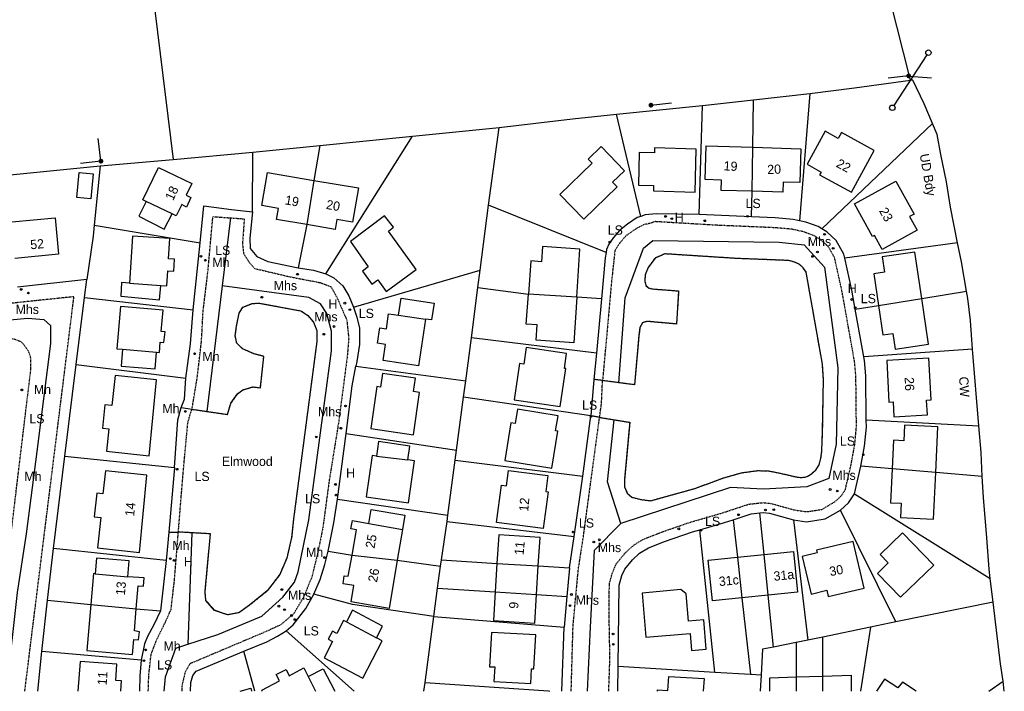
# Model space of a CAD drawing. Header units: metres. Extents: x 611948 to 1225781, y 656699 to 1316021.
# Tile 146 of 169: x 613967 to 614180, y 658843 to 658988. Entities that reach past the tile are written whole.
import ezdxf

# ---------------------------------------------------------------- set-up
doc = ezdxf.new("R2010")
doc.units = ezdxf.units.M
doc.linetypes.add('4696-08$0$PECK', pattern=[0.2, 0.1, -0.1])
for name, color, linetype in [('4696-08$0$BDY_SYM', 253, 'Continuous'), ('4696-08$0$BLD_INN_W', 253, 'Continuous'), ('4696-08$0$BLD_OTL_S', 253, 'Continuous'), ('4696-08$0$GEN_LIN_D', 253, 'Continuous'), ('4696-08$0$GEN_PCK_D', 253, '4696-08$0$PECK'), ('4696-08$0$MUNICIPAL', 253, 'Continuous'), ('4696-08$0$OTHER_SYM', 253, 'Continuous'), ('4696-08$0$PARISH', 253, 'Continuous'), ('4696-08$0$POLE_SYMB', 253, 'Continuous'), ('4696-08$0$ROADS', 253, 'Continuous'), ('4696-08$0$ROADS_CTR', 253, 'Continuous'), ('4696-08$0$ROADS_PCK', 253, '4696-08$0$PECK'), ('4696-08$0$TOWNLAND', 253, 'Continuous')]:
    doc.layers.add(name, color=color, linetype=linetype)
doc.styles.add('4696-08$0$STANDARD', font='txt')

# ---------------------------------------------------------------- blocks, each defined once
blk = doc.blocks.new('4696-08$0$13', base_point=(160450.170478, 242323.105036))
blk.add_circle((160450.170478, 242323.105036), 0.187958)
blk = doc.blocks.new('4696-08$0$30', base_point=(144.876269, 313.485642))
blk.add_line((144.905875, 313.497659), (149.765037, 313.497659))
blk = doc.blocks.new('4696-08$0$37', base_point=(145.909475, 308.83511))
blk.add_line((145.962562, 308.791096), (150.424369, 308.791096))
at = {"const_width": 0.51646}
blk.add_lwpolyline([(145.704332, 308.791096, 1), (146.220792, 308.791096, 1)], format="xyb", close=True, dxfattribs=at)
blk = doc.blocks.new('4696-08$0$43', base_point=(147.36021, 308.857352))
blk.add_line((153.849537, 308.848253), (140.769785, 308.848253))
for centre in [(140.180307, 308.837153), (154.439015, 308.859353)]:
    blk.add_circle(centre, 0.589583)
blk = doc.blocks.new('4696-08')
at = {"layer": '4696-08$0$BLD_INN_W', "flags": 128}
for points in [[(614125.627, 658951.288), (614125.789, 658960.831)], [(614030.849, 658953.658), (614029.298, 658944.081)], [(614000.154, 658946.42), (613994.574, 658949.104)], [(613990.934, 658931.392), (613997.748, 658930.938)], [(614087.705, 658928.366), (614077.267, 658929.02)], [(614152.953, 658926.582), (614162.363, 658928.098)], [(614049.175, 658924.492), (614054.981, 658923.663)], [(613989.455, 658917.133), (613996.794, 658916.492)], [(614044.367, 658893.992), (614051.13, 658893.21)], [(614165.36, 658890.445), (614155.911, 658891.233)], [(614042.74, 658879.422), (614049.982, 658878.121)], [(614039.117, 658872.562), (614048.827, 658871.489)], [(614122.45, 658872.108), (614123.44, 658863.337)], [(614129.114, 658863.926), (614128.24, 658872.709)], [(614070.446, 658870.801), (614079.378, 658870.243)], [(613983.559, 658868.551), (613990.588, 658867.912)], [(614070.059, 658864.618), (614078.991, 658864.059)], [(613982.595, 658861.916), (613992.389, 658860.993)], [(614037.895, 658858.114), (614044.389, 658854.711)], [(614029.625, 658846.303), (614031.214, 658843.115)], [(614135.172, 658846.256), (614135.181, 658843.115)], [(614140.964, 658843.115), (614140.958, 658846.409)]]:
    blk.add_lwpolyline(points, dxfattribs=at)
at = {"layer": '4696-08$0$BLD_OTL_S', "flags": 128}
for points in [[(614147.127, 658951.081), (614152.079, 658960.137), (614144.983, 658964.016), (614144.288, 658962.745), (614141.436, 658964.304), (614137.515, 658957.134), (614140.584, 658955.455), (614140.249, 658954.842), (614147.127, 658951.081)], [(614084.019, 658950.625), (614091.052, 658957.399), (614090.203, 658958.281), (614092.985, 658960.96), (614098.02, 658955.732), (614095.461, 658953.267), (614096.463, 658952.227), (614089.207, 658945.24), (614084.019, 658950.625)], [(614125.627, 658951.288), (614118.926, 658951.497), (614118.996, 658953.739), (614115.467, 658953.849), (614115.694, 658961.147), (614125.789, 658960.831)], [(614125.789, 658960.831), (614136.168, 658960.507), (614135.939, 658953.19), (614132.375, 658953.301), (614132.306, 658951.079), (614125.627, 658951.288)], [(614125.627, 658951.288), (614125.789, 658960.831)], [(614101.178, 658959.71), (614101.028, 658952.623), (614104.315, 658952.536), (614104.284, 658951.361), (614113.295, 658951.122), (614113.542, 658960.445), (614104.531, 658960.683), (614104.503, 658959.622), (614101.178, 658959.71)], [(613979.563, 658949.97), (613980.089, 658955.336), (613983.126, 658955.039), (613982.6, 658949.673), (613979.563, 658949.97)], [(613994.574, 658949.104), (613993.833, 658949.461), (613997.199, 658956.458), (614004.443, 658952.973), (614003.236, 658950.466), (614004.229, 658949.981), (614003.274, 658947.848), (614002.246, 658948.407), (614001.076, 658945.976), (614000.154, 658946.42)], [(614029.298, 658944.081), (614022.764, 658945.183), (614023.171, 658947.591), (614019.568, 658948.199), (614020.775, 658955.357), (614030.849, 658953.658)], [(614030.849, 658953.658), (614029.298, 658944.081)], [(614030.849, 658953.658), (614040.462, 658952.036), (614039.206, 658944.594), (614035.805, 658945.168), (614035.447, 658943.044), (614029.298, 658944.081)], [(614147.801, 658948.576), (614156.752, 658953.509), (614160.694, 658946.357), (614159.721, 658945.82), (614161.345, 658942.873), (614153.755, 658938.691), (614152.088, 658941.717), (614151.7, 658941.503), (614147.801, 658948.576)], [(613994.574, 658949.104), (613992.942, 658945.919), (613998.452, 658943.097), (614000.154, 658946.42)], [(614053.002, 658934.377), (614046.99, 658942.683), (614048.07, 658943.506), (614046.152, 658946.019), (614038.747, 658940.413), (614042.615, 658934.941), (614041.335, 658934.014), (614043.374, 658931.196), (614044.668, 658932.133), (614046.467, 658929.647), (614053.002, 658934.377)], [(613965.471, 658944.664), (613974.84, 658945.577), (613975.61, 658937.678), (613966.178, 658936.759)], [(613997.748, 658930.938), (613999.001, 658930.855), (613999.216, 658934.09), (614000.558, 658933.984), (614000.72, 658936.622), (613999.389, 658936.692), (613999.681, 658941.075), (613991.613, 658941.612), (613990.934, 658931.392)], [(614087.705, 658928.366), (614088.37, 658938.801), (614080.268, 658939.372), (614080.048, 658936.056), (614077.807, 658936.23), (614077.267, 658929.02)], [(614162.363, 658928.098), (614160.874, 658938.15), (614153.804, 658937.102), (614154.294, 658933.79), (614151.938, 658933.441), (614152.953, 658926.582)], [(613990.934, 658931.392), (613989.24, 658931.534), (613989.069, 658928.576), (613997.463, 658927.811), (613997.748, 658930.938)], [(614087.705, 658928.366), (614087.077, 658918.501), (614078.927, 658919.101), (614079.145, 658922.393), (614076.783, 658922.56), (614077.267, 658929.02)], [(614087.705, 658928.366), (614077.267, 658929.02)], [(614049.175, 658924.492), (614049.736, 658928.199), (614056.861, 658927.12), (614056.308, 658923.473), (614054.981, 658923.663)], [(614152.953, 658926.582), (614153.895, 658920.231), (614156.088, 658920.556), (614156.596, 658917.13), (614163.83, 658918.202), (614162.363, 658928.098)], [(614152.953, 658926.582), (614162.363, 658928.098)], [(613996.794, 658916.492), (613997.423, 658916.437), (613997.614, 658918.625), (613998.417, 658918.559), (613998.639, 658920.899), (613997.817, 658920.952), (613998.221, 658925.572), (613989.006, 658926.377), (613988.208, 658917.242), (613989.455, 658917.133)], [(614054.981, 658923.663), (614053.444, 658913.53), (614045.804, 658914.688), (614046.331, 658918.161), (614044.594, 658918.425), (614045.104, 658921.786), (614046.519, 658921.571), (614047.01, 658924.801), (614049.175, 658924.492)], [(613989.455, 658917.133), (613989.173, 658913.452), (613996.518, 658912.889), (613996.794, 658916.492)], [(614074.162, 658906.201), (614084.133, 658904.752), (614085.322, 658912.934), (614085.04, 658912.975), (614085.514, 658916.233), (614076.799, 658917.499), (614076.278, 658913.916), (614075.304, 658914.058), (614074.162, 658906.201)], [(614163.393, 658906.093), (614164.354, 658906.143), (614163.882, 658915.158), (614154.765, 658914.681), (614155.237, 658905.666), (614156.14, 658905.713), (614156.307, 658902.531), (614163.56, 658902.91), (614163.393, 658906.093)], [(614052.384, 658898.641), (614053.716, 658907.764), (614052.406, 658907.956), (614052.826, 658910.831), (614045.685, 658911.874), (614045.258, 658908.945), (614044.477, 658909.059), (614043.153, 658899.989), (614052.384, 658898.641)], [(613995.232, 658894.063), (613996.771, 658910.531), (613987.824, 658911.463), (613987.131, 658904.955), (613985.651, 658905.113), (613985.115, 658900.077), (613986.477, 658899.932), (613985.957, 658895.05), (613995.232, 658894.063)], [(614072.115, 658893.067), (614082.333, 658891.401), (614083.635, 658899.39), (614083.129, 658899.473), (614083.66, 658902.728), (614074.873, 658904.161), (614074.363, 658901.032), (614073.438, 658901.183), (614072.115, 658893.067)], [(614165.36, 658890.445), (614165.85, 658900.303), (614158.594, 658900.664), (614158.428, 658897.315), (614156.219, 658897.425), (614155.911, 658891.233)], [(614051.13, 658893.21), (614051.563, 658896.176), (614044.829, 658897.16), (614044.367, 658893.992)], [(614044.367, 658893.992), (614043.444, 658894.127), (614042.14, 658885.199), (614051.307, 658883.86), (614052.64, 658892.989), (614051.13, 658893.21)], [(613993.145, 658873.179), (613994.718, 658889.888), (613985.73, 658890.784), (613985.197, 658885.83), (613983.884, 658885.971), (613983.332, 658880.841), (613984.754, 658880.688), (613984.054, 658874.179), (613993.145, 658873.179)], [(614080.477, 658878.351), (614070.347, 658879.672), (614071.399, 658887.742), (614072.541, 658887.593), (614072.973, 658890.9), (614081.451, 658889.795), (614081.002, 658886.355), (614081.512, 658886.288), (614080.477, 658878.351)], [(614155.911, 658891.233), (614155.547, 658883.923), (614157.893, 658883.806), (614157.74, 658880.737), (614164.859, 658880.383), (614165.36, 658890.445)], [(614165.36, 658890.445), (614155.911, 658891.233)], [(614042.74, 658879.422), (614043.267, 658882.45), (614050.516, 658881.189), (614049.982, 658878.121)], [(614039.117, 658872.562), (614040.073, 658878.062), (614038.834, 658878.279), (614039.161, 658880.044), (614042.74, 658879.422)], [(614049.982, 658878.121), (614048.827, 658871.489)], [(614079.378, 658870.243), (614079.765, 658876.427), (614070.833, 658876.985), (614070.446, 658870.801)], [(614155.107, 658870.886), (614152.78, 658868.637), (614157.763, 658863.478), (614164.93, 658870.402), (614158.171, 658877.397), (614153.332, 658872.722), (614155.107, 658870.886)], [(614136.459, 658872.277), (614138.383, 658864.159), (614141.779, 658864.963), (614142.1, 658863.608), (614149.871, 658865.451), (614147.484, 658875.518), (614139.605, 658873.65), (614139.746, 658873.057), (614136.459, 658872.277)], [(613990.588, 658867.912), (613990.88, 658871.331), (613983.848, 658871.931), (613983.559, 658868.551)], [(614048.827, 658871.489), (614047.162, 658861.01), (614038.895, 658862.45), (614039.51, 658865.982), (614037.173, 658866.346), (614037.396, 658868.119), (614038.277, 658868), (614039.117, 658872.562)], [(614039.117, 658872.562), (614048.827, 658871.489)], [(614123.44, 658863.337), (614117.08, 658862.676), (614116.168, 658871.457), (614122.45, 658872.108)], [(614122.45, 658872.108), (614128.24, 658872.709)], [(614122.45, 658872.108), (614123.44, 658863.337)], [(614128.24, 658872.709), (614134.576, 658873.367), (614135.488, 658864.588), (614129.114, 658863.926)], [(614129.114, 658863.926), (614128.24, 658872.709)], [(614070.446, 658870.801), (614070.059, 658864.618)], [(614070.446, 658870.801), (614079.378, 658870.243)], [(614078.991, 658864.059), (614079.378, 658870.243)], [(613983.559, 658868.551), (613983.164, 658868.585), (613982.595, 658861.916)], [(613992.389, 658860.993), (613992.81, 658865.958), (613993.988, 658865.86), (613994.117, 658867.68), (613990.588, 658867.912)], [(614110.236, 658865.16), (614101.822, 658864.368), (614102.618, 658854.834), (614112.22, 658855.636), (614112.526, 658851.973), (614115.712, 658852.239), (614115.185, 658858.551), (614111.885, 658858.275), (614111.392, 658864.179), (614110.236, 658865.16)], [(614070.059, 658864.618), (614069.672, 658858.434), (614078.604, 658857.875), (614078.991, 658864.059)], [(614070.059, 658864.618), (614078.991, 658864.059)], [(614129.114, 658863.926), (614123.44, 658863.337)], [(613982.595, 658861.916), (613981.752, 658851.93), (613991.63, 658851.113), (613991.899, 658854.357), (613992.931, 658854.25), (613993.131, 658856.008), (613992.009, 658856.166), (613992.389, 658860.993)], [(613982.595, 658861.916), (613992.389, 658860.993)], [(614044.389, 658854.711), (614045.717, 658857.243), (614039.225, 658860.648), (614037.895, 658858.114)], [(614037.895, 658858.114), (614037.276, 658858.438), (614035.804, 658855.629), (614034.837, 658856.127), (614033.9, 658854.387), (614034.875, 658853.859), (614033.042, 658850.365), (614041.404, 658845.979), (614045.64, 658854.055), (614044.389, 658854.711)], [(614069.273, 658855.848), (614068.856, 658848.445), (614069.955, 658848.403), (614069.778, 658845.26), (614077.765, 658844.81), (614077.945, 658848.005), (614078.443, 658847.977), (614078.859, 658855.363), (614069.273, 658855.848)], [(613989.087, 658843.115), (613989.252, 658845.346), (613987.976, 658845.44), (613988.24, 658849.01), (613980.264, 658849.6), (613979.785, 658843.115)], [(614019.712, 658843.115), (614019.571, 658843.383), (614023.376, 658845.38), (614022.699, 658846.783), (614024.861, 658847.828), (614025.505, 658846.496), (614028.686, 658848.166), (614029.625, 658846.303)], [(614029.625, 658846.303), (614032.815, 658847.977), (614035.367, 658843.115)], [(614105.159, 658843.115), (614105.187, 658843.408), (614107.43, 658843.276), (614107.608, 658846.3), (614115.264, 658845.853), (614115.088, 658843.115)], [(614129.449, 658843.115), (614129.449, 658846.016), (614135.172, 658846.256)], [(614135.172, 658846.256), (614140.958, 658846.409)], [(614135.172, 658846.256), (614135.181, 658843.115)], [(614140.958, 658846.409), (614147.06, 658846.576), (614147.034, 658843.115)], [(614140.964, 658843.115), (614140.958, 658846.409)], [(614014.893, 658843.115), (614017.185, 658843.777), (614017.376, 658843.115)], [(614161.102, 658843.115), (614158.186, 658845.088), (614157.196, 658843.847), (614154.264, 658845.71), (614152.527, 658843.115)]]:
    blk.add_lwpolyline(points, dxfattribs=at)
at = {"layer": '4696-08$0$GEN_LIN_D', "flags": 128}
for points in [[(613989.089, 659050.234), (614000.416, 658958.187)], [(614159.894, 658975.37), (614155.459, 658993.112), (614150.564, 659014.373), (614148.646, 659022.935), (614146.229, 659034.895), (614144.131, 659043.916), (614143.193, 659048.416)], [(614138.126, 658972.445), (614147.774, 658973.673), (614159.894, 658975.37)], [(614164.68, 658965.928), (614162.852, 658970.229), (614160.374, 658975.35), (614159.894, 658975.37)], [(614125.963, 658971.07), (614138.126, 658972.445)], [(614138.126, 658972.445), (614135.897, 658944.916)], [(614096.326, 658968), (614114.905, 658969.89)], [(614114.198, 658946.31), (614114.905, 658969.89)], [(614114.905, 658969.89), (614125.963, 658971.07)], [(614125.789, 658960.831), (614125.963, 658971.07)], [(614070.919, 658965.114), (614086.79, 658966.97), (614096.326, 658968)], [(614101.563, 658945.853), (614096.326, 658968)], [(614052.195, 658963.197), (614070.919, 658965.114)], [(614068.64, 658948.293), (614070.919, 658965.114)], [(614140.695, 658943.186), (614164.68, 658965.928)], [(614170.047, 658940.173), (614168.587, 658947.888), (614167.708, 658953.348), (614166.449, 658959.248), (614165.691, 658963.548), (614164.68, 658965.928)], [(614032.105, 658961.183), (614052.195, 658963.197)], [(614033.431, 658933.411), (614052.195, 658963.197)], [(614017.671, 658959.727), (614032.105, 658961.183)], [(614032.105, 658961.183), (614030.849, 658953.658)], [(614000.416, 658958.187), (614017.671, 658959.727)], [(614017.542, 658946.835), (614017.671, 658959.727)], [(613964.444, 658954.762), (613984.606, 658956.776)], [(613984.606, 658956.776), (613983.31, 658943.977)], [(613984.606, 658956.776), (614000.416, 658958.187)], [(614125.533, 658945.762), (614125.627, 658951.288)], [(614006.225, 658940.178), (614007.004, 658948.12), (614013.027, 658947.385)], [(614066.785, 658934.203), (614068.64, 658948.293)], [(614094.052, 658938.077), (614068.64, 658948.293)], [(614013.027, 658947.385), (614017.542, 658946.835)], [(614017.542, 658946.835), (614016.988, 658941.133), (614017.063, 658938.912), (614018.479, 658937.188), (614020.896, 658936.102), (614027.474, 658934.766)], [(614114.198, 658946.31), (614104.9, 658946.406), (614102.505, 658946.169), (614101.563, 658945.853)], [(614125.533, 658945.762), (614114.198, 658946.31)], [(613983.31, 658943.977), (613983.061, 658941.577), (613981.719, 658932.217)], [(613983.31, 658943.977), (614006.225, 658940.178)], [(614029.298, 658944.081), (614027.474, 658934.766)], [(614101.563, 658945.853), (614100.796, 658945.595), (614098.66, 658944.202), (614096.929, 658942.802), (614095.69, 658941.311), (614094.662, 658939.892), (614094.169, 658938.696), (614094.052, 658938.077)], [(614135.897, 658944.916), (614134.518, 658945.215), (614130.662, 658945.545), (614125.533, 658945.762)], [(614140.695, 658943.186), (614139.899, 658943.672), (614137.234, 658944.626), (614135.897, 658944.916)], [(614145.699, 658936.803), (614145.498, 658937.713), (614143.831, 658940.665), (614141.771, 658942.528), (614140.695, 658943.186)], [(614004.73, 658925.674), (614006.225, 658940.178)], [(614170.047, 658940.173), (614145.699, 658936.803)], [(614172.028, 658929.655), (614170.903, 658936.046), (614170.047, 658940.173)], [(614094.052, 658938.077), (614093.825, 658936.881), (614093.033, 658928.033)], [(614095.805, 658901.869), (614099.164, 658901.321), (614098.003, 658888.793), (614098.067, 658887.326), (614098.638, 658885.965), (614099.611, 658885.102), (614101.626, 658884.611), (614103.68, 658884.346), (614113.238, 658886.991), (614119.508, 658889.301), (614123.353, 658890.4), (614126.869, 658890.873), (614129.286, 658890.782), (614131.704, 658890.312), (614135.212, 658889.483), (614136.109, 658889.383), (614137.011, 658889.437), (614137.834, 658889.71), (614138.593, 658890.214), (614139.522, 658891.089), (614140.142, 658892.144), (614140.536, 658893.586), (614140.71, 658895.05), (614140.891, 658899.384), (614141.077, 658910.55), (614140.842, 658913.922), (614137.326, 658933.823), (614136.714, 658934.74), (614135.812, 658935.524), (614134.911, 658935.935), (614133.606, 658936.315), (614122.175, 658936.766), (614106.761, 658937.752), (614104.642, 658936.849), (614103.151, 658934.793), (614102.503, 658933.253), (614102.414, 658931.861), (614102.672, 658930.923), (614103.26, 658930.375), (614104.115, 658930.169), (614109.748, 658929.74), (614109.276, 658922.584), (614103.681, 658923.087), (614102.821, 658923.106), (614101.912, 658922.845), (614101.388, 658921.836), (614101.168, 658920.172), (614100.209, 658909.432), (614096.789, 658909.884)], [(614147.959, 658925.779), (614147.231, 658929.87), (614145.699, 658936.803)], [(614027.474, 658934.766), (614030.753, 658934.238), (614033.431, 658933.411)], [(614033.431, 658933.411), (614035.189, 658932.555), (614037.085, 658930.842), (614038.38, 658928.677), (614039.394, 658926.254)], [(614039.394, 658926.254), (614066.785, 658934.203)], [(614066.34, 658930.488), (614066.785, 658934.203)], [(613981.719, 658932.217), (613966.738, 658930.561)], [(613981.226, 658928.295), (613981.719, 658932.217)], [(614064.945, 658919.626), (614066.34, 658930.488)], [(614066.34, 658930.488), (614077.267, 658929.02)], [(614162.363, 658928.098), (614172.028, 658929.655)], [(614173.351, 658917.129), (614172.86, 658923.366), (614172.301, 658928.106), (614172.028, 658929.655)], [(613979.404, 658913.786), (613981.226, 658928.295)], [(613981.226, 658928.295), (614004.73, 658925.674)], [(614007.714, 658903.672), (614012.155, 658903.025), (614012.901, 658905.445), (614014.346, 658907.482), (614015.508, 658908.34), (614017.65, 658908.976), (614019.269, 658908.792), (614020.026, 658915.573), (614017.848, 658916.139), (614015.41, 658917.245), (614014.153, 658918.409), (614013.837, 658920.03), (614014.122, 658922.13), (614014.668, 658924.91), (614015.452, 658926.209), (614017.514, 658927.025), (614018.975, 658927.102), (614028.051, 658925.42), (614029.549, 658924.415), (614030.785, 658922.952), (614031.481, 658921.15), (614031.475, 658918.809), (614026.441, 658880.401), (614026.032, 658876.4), (614024.96, 658871.9), (614023.451, 658868.402), (614020.743, 658864.826), (614016.935, 658861.754), (614014.571, 658860.118), (614012.19, 658859.643), (614009.371, 658860.63), (614007.477, 658862.796), (614007.301, 658864.657), (614008.472, 658877.181), (614004.47, 658877.406)], [(614093.033, 658928.033), (614087.705, 658928.366)], [(614093.033, 658928.033), (614091.963, 658916.278)], [(614003.174, 658910.83), (614004.152, 658918.312), (614004.73, 658925.674)], [(614039.394, 658926.254), (614040.16, 658924.083), (614040.703, 658921.689), (614040.695, 658918.127), (614040.162, 658914.47), (614039.943, 658913.467)], [(614147.959, 658925.779), (614152.953, 658926.582)], [(614149.789, 658915.51), (614147.959, 658925.779)], [(614063.688, 658910.265), (614064.945, 658919.626)], [(614091.963, 658916.278), (614064.945, 658919.626)], [(614091.963, 658916.278), (614091.427, 658910.591)], [(614173.351, 658917.129), (614149.789, 658915.51)], [(614174.707, 658900.577), (614173.351, 658917.129)], [(614150.334, 658901.825), (614150.234, 658911.347), (614149.936, 658914.682), (614149.789, 658915.51)], [(613976.937, 658893.98), (613979.404, 658913.786)], [(613979.404, 658913.786), (614003.174, 658910.83)], [(614037.818, 658898.925), (614039.15, 658909.225), (614039.943, 658913.467)], [(614039.943, 658913.467), (614063.688, 658910.265)], [(614002.164, 658904.523), (614002.843, 658906.348), (614003.174, 658910.83)], [(614063.219, 658906.77), (614063.688, 658910.265)], [(614091.427, 658910.591), (614090.765, 658902.719)], [(614091.427, 658910.591), (614090.765, 658902.719)], [(614093.286, 658910.348), (614091.427, 658910.591)], [(614096.789, 658909.884), (614093.286, 658910.348)], [(614061.714, 658895.316), (614063.219, 658906.77)], [(614090.765, 658902.719), (614063.219, 658906.77)], [(614000.724, 658891.521), (614001.431, 658901.829), (614002.164, 658904.523)], [(614000.724, 658891.521), (614001.431, 658901.829), (614002.164, 658904.523)], [(614002.164, 658904.523), (614004.478, 658904.144)], [(614002.164, 658904.523), (614004.478, 658904.144)], [(614004.478, 658904.144), (614007.714, 658903.672)], [(614088.987, 658889.663), (614090.765, 658902.719)], [(614092.641, 658902.386), (614090.765, 658902.719)], [(614092.641, 658902.386), (614095.805, 658901.869)], [(614149.168, 658891.795), (614149.965, 658896.119), (614150.351, 658900.241), (614150.334, 658901.825)], [(614150.334, 658901.825), (614174.707, 658900.577)], [(614175.437, 658889.604), (614175.172, 658894.764), (614174.707, 658900.577)], [(614035.939, 658884.706), (614037.818, 658898.925)], [(614037.818, 658898.925), (614061.714, 658895.316)], [(614061.428, 658893.135), (614061.714, 658895.316)], [(613974.494, 658873.989), (613976.937, 658893.98)], [(613976.937, 658893.98), (614000.724, 658891.521)], [(614059.852, 658881.221), (614061.428, 658893.135)], [(614061.428, 658893.135), (614088.987, 658889.663)], [(614000.724, 658891.521), (613999.433, 658877.56)], [(614000.724, 658891.521), (613999.433, 658877.56)], [(614147.784, 658885.823), (614149.168, 658891.795)], [(614155.911, 658891.233), (614149.168, 658891.795)], [(614087.127, 658876.582), (614088.987, 658889.663)], [(614175.437, 658889.604), (614165.36, 658890.445)], [(614177.149, 658867.53), (614176.906, 658869.564), (614176.428, 658876.344), (614175.67, 658885.064), (614175.437, 658889.604)], [(614033.94, 658873.449), (614035.127, 658879.586), (614035.939, 658884.706)], [(614035.939, 658884.706), (614059.852, 658881.221)], [(614144.725, 658882.34), (614146.478, 658883.875), (614147.784, 658885.823)], [(614147.784, 658885.823), (614177.149, 658867.53)], [(614134.615, 658880.22), (614137.395, 658879.81), (614141.456, 658880.403), (614144.725, 658882.34)], [(614156.724, 658858.176), (614144.725, 658882.34)], [(614059.652, 658879.835), (614059.852, 658881.221)], [(614114.356, 658878.078), (614119.643, 658879.612), (614121.533, 658880.234)], [(614121.533, 658880.234), (614125.421, 658881.512), (614127.343, 658881.709)], [(614121.533, 658880.234), (614122.45, 658872.108)], [(614127.343, 658881.709), (614128.062, 658881.783), (614129.4, 658881.631), (614134.615, 658880.22)], [(614128.24, 658872.709), (614127.343, 658881.709)], [(614134.615, 658880.22), (614137.67, 658854.176)], [(614058.455, 658871.551), (614059.652, 658879.835)], [(614059.652, 658879.835), (614087.127, 658876.582)], [(614096.673, 658848.565), (614096.906, 658866.085), (614097.48, 658868.136), (614098.097, 658869.558), (614099.738, 658871.553), (614101.313, 658873.024), (614103.244, 658874.189), (614106.653, 658875.505), (614112.729, 658877.606), (614114.356, 658878.078)], [(614117.563, 658847.282), (614114.356, 658878.078)], [(613999.433, 658877.56), (613998.863, 658871.395)], [(613999.433, 658877.56), (614001.525, 658877.572)], [(613999.433, 658877.56), (614001.525, 658877.572)], [(614004.47, 658877.406), (614001.525, 658877.572)], [(614086.165, 658869.819), (614087.127, 658876.582)], [(613973.199, 658862.801), (613974.494, 658873.989)], [(613998.863, 658871.395), (613974.494, 658873.989)], [(613998.863, 658871.395), (613997.632, 658860.499)], [(614030.862, 658864.11), (614032.217, 658867.28), (614033.246, 658870.543), (614033.94, 658873.449)], [(614033.94, 658873.449), (614039.117, 658872.562)], [(614048.827, 658871.489), (614058.253, 658870.155)], [(614058.253, 658870.155), (614058.455, 658871.551)], [(614058.455, 658871.551), (614070.446, 658870.801)], [(614057.597, 658865.397), (614058.253, 658870.155)], [(614079.378, 658870.243), (614086.165, 658869.819)], [(614086.165, 658869.819), (614085.583, 658863.647)], [(614177.761, 658862.41), (614177.149, 658867.53)], [(614056.775, 658859.304), (614057.597, 658865.397)], [(614057.597, 658865.397), (614070.059, 658864.618)], [(614024.875, 658856.202), (614026.361, 658857.492), (614029.117, 658861.03), (614030.862, 658864.11)], [(614056.775, 658859.304), (614039.203, 658861.925), (614030.862, 658864.11)], [(614078.991, 658864.059), (614085.583, 658863.647)], [(614085.583, 658863.647), (614084.959, 658857.022)], [(614123.44, 658863.337), (614125.304, 658846.806)], [(614130.235, 658852.684), (614129.114, 658863.926)], [(613971.984, 658851.749), (613973.199, 658862.801)], [(613973.199, 658862.801), (613982.595, 658861.916)], [(613992.389, 658860.993), (613997.632, 658860.499)], [(614177.761, 658862.41), (614156.724, 658858.176)], [(614179.98, 658845.31), (614179.408, 658849.062), (614177.761, 658862.41)], [(613997.632, 658860.499), (613996.184, 658857.483), (613994.819, 658854.942), (613994.179, 658853.4), (613993.47, 658849.887)], [(614054.895, 658845.025), (614056.775, 658859.304)], [(614056.775, 658859.304), (614084.959, 658857.022)], [(614084.49, 658843.115), (614084.959, 658857.022)], [(614151.261, 658857.019), (614140.944, 658854.833)], [(614151.261, 658857.019), (614149.052, 658843.115)], [(614156.724, 658858.176), (614151.261, 658857.019)], [(614015.681, 658851.812), (614020.638, 658853.812), (614022.984, 658855.071), (614024.875, 658856.202)], [(614024.875, 658856.202), (614039.553, 658843.115)], [(614140.944, 658854.833), (614137.67, 658854.176)], [(614140.958, 658846.409), (614140.944, 658854.833)], [(614130.235, 658852.684), (614127.862, 658852.207), (614127.571, 658846.667)], [(614135.151, 658853.67), (614130.235, 658852.684)], [(614137.67, 658854.176), (614135.151, 658853.67)], [(614135.151, 658853.67), (614135.172, 658846.256)], [(613971.147, 658843.115), (613971.984, 658851.749)], [(613993.47, 658849.887), (613971.984, 658851.749)], [(614004.124, 658843.115), (614004.224, 658844.997), (614004.648, 658846.502), (614005.374, 658847.504), (614015.681, 658851.812)], [(614018.046, 658843.115), (614015.681, 658851.812)], [(613993.47, 658849.887), (613993.176, 658846.489), (613993.089, 658843.115)], [(614096.568, 658843.115), (614096.673, 658848.565)], [(614096.673, 658848.565), (614117.563, 658847.282)], [(614117.563, 658847.282), (614125.304, 658846.806)], [(614125.304, 658846.806), (614127.571, 658846.667)], [(614127.571, 658846.667), (614127.385, 658843.115)], [(614054.654, 658843.115), (614054.895, 658845.025)], [(614054.895, 658845.025), (614081.607, 658843.189), (614081.901, 658843.115)], [(614176.862, 658843.115), (614179.98, 658845.31)], [(614180.196, 658843.115), (614179.98, 658845.31)]]:
    blk.add_lwpolyline(points, dxfattribs=at)
at = {"layer": '4696-08$0$GEN_PCK_D', "flags": 128}
for points in [[(614095.805, 658901.869), (614099.164, 658901.321), (614098.003, 658888.793), (614098.067, 658887.326), (614098.638, 658885.965), (614099.611, 658885.102), (614101.626, 658884.611), (614103.68, 658884.346), (614113.238, 658886.991), (614119.508, 658889.301), (614123.353, 658890.4), (614126.869, 658890.873), (614129.286, 658890.782), (614131.704, 658890.312), (614135.212, 658889.483), (614136.109, 658889.383), (614137.011, 658889.437), (614137.834, 658889.71), (614138.593, 658890.214), (614139.522, 658891.089), (614140.142, 658892.144), (614140.536, 658893.586), (614140.71, 658895.05), (614140.891, 658899.384), (614141.077, 658910.55), (614140.842, 658913.922), (614137.326, 658933.823), (614136.714, 658934.74), (614135.812, 658935.524), (614134.911, 658935.935), (614133.606, 658936.315), (614122.175, 658936.766), (614106.761, 658937.752), (614104.642, 658936.849), (614103.151, 658934.793), (614102.503, 658933.253), (614102.414, 658931.861), (614102.672, 658930.923), (614103.26, 658930.375), (614104.115, 658930.169), (614109.748, 658929.74), (614109.276, 658922.584), (614103.681, 658923.087), (614102.821, 658923.106), (614101.912, 658922.845), (614101.388, 658921.836), (614101.168, 658920.172), (614100.209, 658909.432), (614096.789, 658909.884)], [(614007.714, 658903.672), (614012.155, 658903.025), (614012.901, 658905.445), (614014.346, 658907.482), (614015.508, 658908.34), (614017.65, 658908.976), (614019.269, 658908.792), (614020.026, 658915.573), (614017.848, 658916.139), (614015.41, 658917.245), (614014.153, 658918.409), (614013.837, 658920.03), (614014.122, 658922.13), (614014.668, 658924.91), (614015.452, 658926.209), (614017.514, 658927.025), (614018.975, 658927.102), (614028.051, 658925.42), (614029.549, 658924.415), (614030.785, 658922.952), (614031.481, 658921.15), (614031.475, 658918.809), (614026.441, 658880.401), (614026.032, 658876.4), (614024.96, 658871.9), (614023.451, 658868.402), (614020.743, 658864.826), (614016.935, 658861.754), (614014.571, 658860.118), (614012.19, 658859.643), (614009.371, 658860.63), (614007.477, 658862.796), (614007.301, 658864.657), (614008.472, 658877.181), (614004.47, 658877.406)], [(614093.286, 658910.348), (614091.427, 658910.591)], [(614092.641, 658902.386), (614093.058, 658905.349), (614093.286, 658910.348)], [(614096.789, 658909.884), (614093.286, 658910.348)], [(614001.525, 658877.572), (614002.558, 658890.231), (614003.57, 658901.184), (614004.176, 658903.364), (614004.478, 658904.144)], [(614004.478, 658904.144), (614007.714, 658903.672)], [(614092.641, 658902.386), (614090.765, 658902.719)], [(614092.641, 658902.386), (614095.805, 658901.869)], [(614004.47, 658877.406), (614001.525, 658877.572)]]:
    blk.add_lwpolyline(points, dxfattribs=at)
at = {"layer": '4696-08$0$MUNICIPAL', "flags": 128}
for points in [[(614159.894, 658975.37), (614155.459, 658993.112), (614150.564, 659014.373), (614148.646, 659022.935), (614146.229, 659034.895), (614144.131, 659043.916), (614143.193, 659048.416)], [(614164.68, 658965.928), (614162.852, 658970.229), (614160.374, 658975.35), (614159.894, 658975.37)], [(614170.047, 658940.173), (614168.587, 658947.888), (614167.708, 658953.348), (614166.449, 658959.248), (614165.691, 658963.548), (614164.68, 658965.928)], [(614172.028, 658929.655), (614170.903, 658936.046), (614170.047, 658940.173)], [(614173.351, 658917.129), (614172.86, 658923.366), (614172.301, 658928.106), (614172.028, 658929.655)], [(614174.707, 658900.577), (614173.351, 658917.129)], [(614175.437, 658889.604), (614175.172, 658894.764), (614174.707, 658900.577)], [(614177.149, 658867.53), (614176.906, 658869.564), (614176.428, 658876.344), (614175.67, 658885.064), (614175.437, 658889.604)], [(614177.761, 658862.41), (614177.149, 658867.53)], [(614179.98, 658845.31), (614179.408, 658849.062), (614177.761, 658862.41)], [(614180.196, 658843.115), (614179.98, 658845.31)]]:
    blk.add_lwpolyline(points, dxfattribs=at)
at = {"layer": '4696-08$0$PARISH', "flags": 128}
for points in [[(614159.894, 658975.37), (614155.459, 658993.112), (614150.564, 659014.373), (614148.646, 659022.935), (614146.229, 659034.895), (614144.131, 659043.916), (614143.193, 659048.416)], [(614164.68, 658965.928), (614162.852, 658970.229), (614160.374, 658975.35), (614159.894, 658975.37)], [(614170.047, 658940.173), (614168.587, 658947.888), (614167.708, 658953.348), (614166.449, 658959.248), (614165.691, 658963.548), (614164.68, 658965.928)], [(614172.028, 658929.655), (614170.903, 658936.046), (614170.047, 658940.173)], [(614173.351, 658917.129), (614172.86, 658923.366), (614172.301, 658928.106), (614172.028, 658929.655)], [(614174.707, 658900.577), (614173.351, 658917.129)], [(614175.437, 658889.604), (614175.172, 658894.764), (614174.707, 658900.577)], [(614177.149, 658867.53), (614176.906, 658869.564), (614176.428, 658876.344), (614175.67, 658885.064), (614175.437, 658889.604)], [(614177.761, 658862.41), (614177.149, 658867.53)], [(614179.98, 658845.31), (614179.408, 658849.062), (614177.761, 658862.41)], [(614180.196, 658843.115), (614179.98, 658845.31)]]:
    blk.add_lwpolyline(points, dxfattribs=at)
at = {"layer": '4696-08$0$ROADS', "flags": 128}
for points in [[(614006.225, 658940.178), (614007.004, 658948.12), (614013.027, 658947.385)], [(614013.027, 658947.385), (614017.542, 658946.835)], [(614017.542, 658946.835), (614016.988, 658941.133), (614017.063, 658938.912), (614018.479, 658937.188), (614020.896, 658936.102), (614027.474, 658934.766)], [(614114.198, 658946.31), (614104.9, 658946.406), (614102.505, 658946.169), (614101.563, 658945.853)], [(614125.533, 658945.762), (614114.198, 658946.31)], [(614101.563, 658945.853), (614100.796, 658945.595), (614098.66, 658944.202), (614096.929, 658942.802), (614095.69, 658941.311), (614094.662, 658939.892), (614094.169, 658938.696), (614094.052, 658938.077)], [(614135.897, 658944.916), (614134.518, 658945.215), (614130.662, 658945.545), (614125.533, 658945.762)], [(614140.695, 658943.186), (614139.899, 658943.672), (614137.234, 658944.626), (614135.897, 658944.916)], [(614145.699, 658936.803), (614145.498, 658937.713), (614143.831, 658940.665), (614141.771, 658942.528), (614140.695, 658943.186)], [(614004.73, 658925.674), (614006.225, 658940.178)], [(614094.052, 658938.077), (614093.825, 658936.881), (614093.033, 658928.033)], [(614095.805, 658901.869), (614099.164, 658901.321), (614098.003, 658888.793), (614098.067, 658887.326), (614098.638, 658885.965), (614099.611, 658885.102), (614101.626, 658884.611), (614103.68, 658884.346), (614113.238, 658886.991), (614119.508, 658889.301), (614123.353, 658890.4), (614126.869, 658890.873), (614129.286, 658890.782), (614131.704, 658890.312), (614135.212, 658889.483), (614136.109, 658889.383), (614137.011, 658889.437), (614137.834, 658889.71), (614138.593, 658890.214), (614139.522, 658891.089), (614140.142, 658892.144), (614140.536, 658893.586), (614140.71, 658895.05), (614140.891, 658899.384), (614141.077, 658910.55), (614140.842, 658913.922), (614137.326, 658933.823), (614136.714, 658934.74), (614135.812, 658935.524), (614134.911, 658935.935), (614133.606, 658936.315), (614122.175, 658936.766), (614106.761, 658937.752), (614104.642, 658936.849), (614103.151, 658934.793), (614102.503, 658933.253), (614102.414, 658931.861), (614102.672, 658930.923), (614103.26, 658930.375), (614104.115, 658930.169), (614109.748, 658929.74), (614109.276, 658922.584), (614103.681, 658923.087), (614102.821, 658923.106), (614101.912, 658922.845), (614101.388, 658921.836), (614101.168, 658920.172), (614100.209, 658909.432), (614096.789, 658909.884)], [(614147.959, 658925.779), (614147.231, 658929.87), (614145.699, 658936.803)], [(614027.474, 658934.766), (614030.753, 658934.238), (614033.431, 658933.411)], [(614033.431, 658933.411), (614035.189, 658932.555), (614037.085, 658930.842), (614038.38, 658928.677), (614039.394, 658926.254)], [(613981.719, 658932.217), (613966.738, 658930.561)], [(613981.226, 658928.295), (613981.719, 658932.217)], [(613979.404, 658913.786), (613981.226, 658928.295)], [(614007.714, 658903.672), (614012.155, 658903.025), (614012.901, 658905.445), (614014.346, 658907.482), (614015.508, 658908.34), (614017.65, 658908.976), (614019.269, 658908.792), (614020.026, 658915.573), (614017.848, 658916.139), (614015.41, 658917.245), (614014.153, 658918.409), (614013.837, 658920.03), (614014.122, 658922.13), (614014.668, 658924.91), (614015.452, 658926.209), (614017.514, 658927.025), (614018.975, 658927.102), (614028.051, 658925.42), (614029.549, 658924.415), (614030.785, 658922.952), (614031.481, 658921.15), (614031.475, 658918.809), (614026.441, 658880.401), (614026.032, 658876.4), (614024.96, 658871.9), (614023.451, 658868.402), (614020.743, 658864.826), (614016.935, 658861.754), (614014.571, 658860.118), (614012.19, 658859.643), (614009.371, 658860.63), (614007.477, 658862.796), (614007.301, 658864.657), (614008.472, 658877.181), (614004.47, 658877.406)], [(614093.033, 658928.033), (614091.963, 658916.278)], [(614003.174, 658910.83), (614004.152, 658918.312), (614004.73, 658925.674)], [(614039.394, 658926.254), (614040.16, 658924.083), (614040.703, 658921.689), (614040.695, 658918.127), (614040.162, 658914.47), (614039.943, 658913.467)], [(614149.789, 658915.51), (614147.959, 658925.779)], [(614091.963, 658916.278), (614091.427, 658910.591)], [(614150.334, 658901.825), (614150.234, 658911.347), (614149.936, 658914.682), (614149.789, 658915.51)], [(613976.937, 658893.98), (613979.404, 658913.786)], [(614037.818, 658898.925), (614039.15, 658909.225), (614039.943, 658913.467)], [(614002.164, 658904.523), (614002.843, 658906.348), (614003.174, 658910.83)], [(614093.286, 658910.348), (614091.427, 658910.591)], [(614096.789, 658909.884), (614093.286, 658910.348)], [(614002.164, 658904.523), (614004.478, 658904.144)], [(614004.478, 658904.144), (614007.714, 658903.672)], [(614088.987, 658889.663), (614090.765, 658902.719)], [(614092.641, 658902.386), (614090.765, 658902.719)], [(614092.641, 658902.386), (614095.805, 658901.869)], [(614149.168, 658891.795), (614149.965, 658896.119), (614150.351, 658900.241), (614150.334, 658901.825)], [(614035.939, 658884.706), (614037.818, 658898.925)], [(613974.494, 658873.989), (613976.937, 658893.98)], [(614147.784, 658885.823), (614149.168, 658891.795)], [(614087.127, 658876.582), (614088.987, 658889.663)], [(614033.94, 658873.449), (614035.127, 658879.586), (614035.939, 658884.706)], [(614144.725, 658882.34), (614146.478, 658883.875), (614147.784, 658885.823)], [(614134.615, 658880.22), (614137.395, 658879.81), (614141.456, 658880.403), (614144.725, 658882.34)], [(614114.356, 658878.078), (614119.643, 658879.612), (614121.533, 658880.234)], [(614121.533, 658880.234), (614125.421, 658881.512), (614127.343, 658881.709)], [(614127.343, 658881.709), (614128.062, 658881.783), (614129.4, 658881.631), (614134.615, 658880.22)], [(614096.673, 658848.565), (614096.906, 658866.085), (614097.48, 658868.136), (614098.097, 658869.558), (614099.738, 658871.553), (614101.313, 658873.024), (614103.244, 658874.189), (614106.653, 658875.505), (614112.729, 658877.606), (614114.356, 658878.078)], [(613999.433, 658877.56), (613998.863, 658871.395)], [(613999.433, 658877.56), (614001.525, 658877.572)], [(614004.47, 658877.406), (614001.525, 658877.572)], [(614086.165, 658869.819), (614087.127, 658876.582)], [(613973.199, 658862.801), (613974.494, 658873.989)], [(613998.863, 658871.395), (613997.632, 658860.499)], [(614030.862, 658864.11), (614032.217, 658867.28), (614033.246, 658870.543), (614033.94, 658873.449)], [(614086.165, 658869.819), (614085.583, 658863.647)], [(614024.875, 658856.202), (614026.361, 658857.492), (614029.117, 658861.03), (614030.862, 658864.11)], [(614085.583, 658863.647), (614084.959, 658857.022)], [(613971.984, 658851.749), (613973.199, 658862.801)], [(613997.632, 658860.499), (613996.184, 658857.483), (613994.819, 658854.942), (613994.179, 658853.4), (613993.47, 658849.887)], [(614084.49, 658843.115), (614084.959, 658857.022)], [(614015.681, 658851.812), (614020.638, 658853.812), (614022.984, 658855.071), (614024.875, 658856.202)], [(613971.147, 658843.115), (613971.984, 658851.749)], [(614004.124, 658843.115), (614004.224, 658844.997), (614004.648, 658846.502), (614005.374, 658847.504), (614015.681, 658851.812)], [(613993.47, 658849.887), (613993.176, 658846.489), (613993.089, 658843.115)], [(614096.568, 658843.115), (614096.673, 658848.565)]]:
    blk.add_lwpolyline(points, dxfattribs=at)
at = {"layer": '4696-08$0$ROADS_CTR', "flags": 128}
for points in [[(614012.804, 658945.547), (614011.015, 658930.832)], [(614096.789, 658909.884), (614098.156, 658928.255), (614102.149, 658939.005), (614104.152, 658940.62), (614131.457, 658940.285), (614136.894, 658939.748), (614141.315, 658934.879), (614144.177, 658913.096), (614143.85, 658896.574), (614142.205, 658889.184), (614137.499, 658887.339), (614128.119, 658886.862), (614120.963, 658887.18), (614097.273, 658879.39)], [(614003.543, 658853.296), (614010.076, 658855.386), (614019.557, 658859.398), (614024.119, 658863.504), (614026.624, 658866.754), (614027.469, 658868.974), (614029.768, 658880.183), (614034.682, 658916.801), (614034.665, 658921.013), (614033.676, 658924.842), (614032.268, 658926.919), (614029.768, 658928.316), (614011.015, 658930.832)], [(614011.015, 658930.832), (614007.714, 658903.672)], [(613913.395, 658917.728), (613928.265, 658919.628), (613954.643, 658922.168), (613965.068, 658923.457), (613968.948, 658923.815), (613972.402, 658923.559), (613973.852, 658922.289), (613973.86, 658918.346), (613970.934, 658895.001), (613968.606, 658877.216), (613966.667, 658864.512), (613964.245, 658843.115)], [(614097.273, 658879.39), (614094.379, 658888.462), (614095.805, 658901.869)], [(614097.273, 658879.39), (614091.464, 658873.559), (614090.585, 658857.002), (614089.984, 658843.115)], [(614004.47, 658877.406), (614003.543, 658853.296)], [(613998.457, 658843.115), (613998.773, 658846.27), (614000.96, 658852.47), (614003.543, 658853.296)]]:
    blk.add_lwpolyline(points, dxfattribs=at)
at = {"layer": '4696-08$0$ROADS_PCK', "flags": 128}
for points in [[(614012.804, 658945.547), (614015.778, 658945.338), (614015.385, 658939.916), (614015.64, 658937.814), (614016.856, 658935.911), (614017.993, 658934.607), (614025.709, 658932.789), (614032.267, 658931.533), (614034.544, 658930.667), (614035.938, 658928.103), (614037.967, 658923.416), (614038.377, 658919.452), (614038.047, 658915.491), (614036.146, 658901.01), (614034.19, 658888.967), (614032.766, 658878.447), (614031.649, 658872.957), (614030.372, 658867.773), (614028.616, 658863.509), (614026.524, 658859.965), (614023.703, 658857.523), (614020.404, 658856.001), (614004.022, 658849.072), (614002.984, 658847.246), (614002.318, 658844.484), (614002.257, 658843.115)], [(614004.478, 658904.144), (614005.593, 658910.864), (614006.533, 658918.867), (614006.869, 658925.268), (614007.951, 658934.25), (614008.999, 658945.814), (614012.804, 658945.547)], [(614094.633, 658843.115), (614094.885, 658850.326), (614094.694, 658860.248), (614094.768, 658866.392), (614095.457, 658868.854), (614096.252, 658870.687), (614098.173, 658873.022), (614100.016, 658874.743), (614102.298, 658876.12), (614105.918, 658877.516), (614112.08, 658879.648), (614119.01, 658881.658), (614124.972, 658883.619), (614128.073, 658883.938), (614129.797, 658883.742), (614134.755, 658882.364), (614137.397, 658881.974), (614140.728, 658882.461), (614143.463, 658884.082), (614144.864, 658885.308), (614145.775, 658886.636), (614147.035, 658892.035), (614147.841, 658896.414), (614148.208, 658900.33), (614148.093, 658911.24), (614147.811, 658914.398), (614145.13, 658929.451), (614143.475, 658936.939), (614142.138, 658939.31), (614140.483, 658940.804), (614138.97, 658941.729), (614136.643, 658942.562), (614134.198, 658943.093), (614130.525, 658943.408), (614118.2, 658943.928), (614104.584, 658944.734), (614103.841, 658944.41), (614102.182, 658944.06), (614100.49, 658943.169), (614098.351, 658941.658), (614097.016, 658940.103), (614095.964, 658938.509), (614095.282, 658932.263), (614093.286, 658910.348)], [(613968.301, 658843.115), (613978.938, 658928.478), (613822.971, 658912.279), (613822.99, 658898.61)], [(613960.889, 658843.115), (613962.939, 658857.22), (613969.633, 658912.94), (613969.594, 658915.28), (613969.174, 658916.56), (613968.155, 658918.06), (613967.475, 658918.741), (613965.935, 658919.301), (613963.736, 658919.502), (613926.214, 658915.492), (613922.094, 658915.193), (613919.833, 658914.793), (613918.433, 658913.994), (613917.673, 658913.154), (613916.713, 658911.674), (613916.192, 658910.054), (613915.25, 658902.454), (613915.229, 658900.674), (613915.609, 658900.034), (613916.309, 658899.454), (613918.283, 658898.916)], [(614086.506, 658843.115), (614086.909, 658857.202), (614088.045, 658869.489), (614089.111, 658876.33), (614092.641, 658902.386)], [(613995.015, 658843.115), (613995.128, 658846.546), (613995.626, 658851.053), (613996.872, 658854.351), (613998.714, 658858.075), (613999.938, 658860.816), (614000.645, 658866.795), (614001.525, 658877.572)]]:
    blk.add_lwpolyline(points, dxfattribs=at)
at = {"layer": '4696-08$0$TOWNLAND', "flags": 128}
for points in [[(614159.894, 658975.37), (614155.459, 658993.112), (614150.564, 659014.373), (614148.646, 659022.935), (614146.229, 659034.895), (614144.131, 659043.916), (614143.193, 659048.416)], [(614164.68, 658965.928), (614162.852, 658970.229), (614160.374, 658975.35), (614159.894, 658975.37)], [(614170.047, 658940.173), (614168.587, 658947.888), (614167.708, 658953.348), (614166.449, 658959.248), (614165.691, 658963.548), (614164.68, 658965.928)], [(614172.028, 658929.655), (614170.903, 658936.046), (614170.047, 658940.173)], [(614173.351, 658917.129), (614172.86, 658923.366), (614172.301, 658928.106), (614172.028, 658929.655)], [(614174.707, 658900.577), (614173.351, 658917.129)], [(614175.437, 658889.604), (614175.172, 658894.764), (614174.707, 658900.577)], [(614177.149, 658867.53), (614176.906, 658869.564), (614176.428, 658876.344), (614175.67, 658885.064), (614175.437, 658889.604)], [(614177.761, 658862.41), (614177.149, 658867.53)], [(614179.98, 658845.31), (614179.408, 658849.062), (614177.761, 658862.41)], [(614180.196, 658843.115), (614179.98, 658845.31)]]:
    blk.add_lwpolyline(points, dxfattribs=at)
at = {"layer": '4696-08$0$BDY_SYM', "rotation": 56.72300000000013}
blk.add_blockref('4696-08$0$43', (614159.894, 658975.37), dxfattribs=at)
at = {"layer": '4696-08$0$MUNICIPAL', "rotation": 56.72300000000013}
blk.add_blockref('4696-08$0$43', (614159.894, 658975.37), dxfattribs=at)
at = {"layer": '4696-08$0$OTHER_SYM', "rotation": 0.09900000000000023}
for p in [(614106.92, 658945.852), (614115.392, 658944.918), (614141.324, 658941.978), (614143.169, 658938.947), (614128.513, 658882.347), (614130.32, 658882.424), (614122.715, 658881.305), (614109.771, 658878.27), (614095.573, 658855.518), (614095.616, 658853.279)]:
    blk.add_blockref('4696-08$0$13', p, dxfattribs=at)
at = {"layer": '4696-08$0$OTHER_SYM'}
for p in [(614108.267, 658945.382), (614138.713, 658937.205), (614139.773, 658938.159), (614007.356, 658936.373), (614027.291, 658933.345), (613967.538, 658930.06), (613969.078, 658929.28), (614019.577, 658928.381), (614037.535, 658927.099), (614147.167, 658927.879), (614033.019, 658920.365), (614035.203, 658922.042), (614005.047, 658916.148), (613967.673, 658908.32), (614003.024, 658903.661), (614037.701, 658904.848), (614036.69, 658900.027), (614031.365, 658898.138), (614035.5, 658887.883), (614142.529, 658886.783), (614144.074, 658886.447), (614091.389, 658875.414), (614092.585, 658875.892), (613999.779, 658871.819), (614000.597, 658871.436), (614033.161, 658872.041), (614023.903, 658865.119), (614086.547, 658864.058), (614023.275, 658861.539), (614024.493, 658860.775), (614086.248, 658861.665), (614026.01, 658859.511), (613994.45, 658852.081)]:
    blk.add_blockref('4696-08$0$13', p, dxfattribs=at)
at = {"layer": '4696-08$0$PARISH', "rotation": 56.72300000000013}
blk.add_blockref('4696-08$0$43', (614159.894, 658975.37), dxfattribs=at)
at = {"layer": '4696-08$0$POLE_SYMB'}
for name, p, rotation in [('4696-08$0$37', (614159.566, 658976.221), 186.5290000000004), ('4696-08$0$30', (614159.566, 658976.221), 355.3230000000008), ('4696-08$0$37', (614103.686, 658969.967), 6.390000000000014), ('4696-08$0$30', (613984.792, 658957.857), 97.00700000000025), ('4696-08$0$37', (613984.846, 658957.776), 186.2970000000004)]:
    blk.add_blockref(name, p, dxfattribs=dict(at, rotation=rotation))
for p in [(614124.664, 658945.876), (614094.847, 658940.317), (614006.418, 658937.236), (614038.632, 658925.695), (614147.95, 658926.123), (614090.797, 658902.544), (614149.701, 658894.309), (614001.245, 658891.165), (614035.615, 658885.563), (614086.955, 658877.588), (614114.561, 658877.961), (614026.729, 658858.63), (613994.075, 658849.741)]:
    blk.add_blockref('4696-08$0$13', p, dxfattribs=at)
at = {"layer": '4696-08$0$TOWNLAND', "rotation": 56.72300000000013}
blk.add_blockref('4696-08$0$43', (614159.894, 658975.37), dxfattribs=at)
at = {"layer": '4696-08$0$BLD_OTL_S', "style": '4696-08$0$STANDARD'}
for s, rotation, p in [('19', -3.1, (614119.449, 658955.833)), ('20', 2.4, (614128.959, 658955.002)), ('22', -27.90001, (614143.652, 658956.664)), ('18', 65.00001, (614000.382, 658949.127)), ('19', -10, (614024.476, 658948.49)), ('20', -10, (614033.371, 658947.504)), ('23', -60.60001, (614153.026, 658947.085)), ('52', 5.4, (613969.578, 658938.73)), ('26', -88.50002, (614158.653, 658911.06)), ('Elmwood', -0.1, (614010.939, 658891.879)), ('12', 84.90002, (614077.198, 658881.952)), ('14', 84.10002, (613991.944, 658880.907)), ('25', 79.60002, (614043.936, 658873.929)), ('11', 84.90002, (614076.203, 658872.523)), ('26', 79.60002, (614044.484, 658866.579)), ('31a', 5.7, (614130.386, 658867.018)), ('30', 10.8, (614142.573, 658868.017)), ('31c', 5.7, (614118.545, 658865.872)), ('13', 84.80002, (613989.945, 658863.811)), ('9', 85.90002, (614075.032, 658860.923)), ('11', 86.00002, (613986.005, 658844.377))]:
    blk.add_text(s, height=2, rotation=rotation, dxfattribs=at).set_placement(p)
at = {"layer": '4696-08$0$MUNICIPAL', "style": '4696-08$0$STANDARD'}
for s, rotation, p in [('UD Bdy', -80.20002, (614161.889, 658959.249)), ('CW', -86.40002, (614170.397, 658911.146))]:
    blk.add_text(s, height=2, rotation=rotation, dxfattribs=at).set_placement(p)
at = {"layer": '4696-08$0$OTHER_SYM', "style": '4696-08$0$STANDARD'}
for s, p in [('H', (614108.912, 658944.643)), ('Mhs', (614137.689, 658939.43)), ('H', (614146.327, 658929.296))]:
    blk.add_text(s, height=2, dxfattribs=at).set_placement(p)
for s, p in [('Mh', (614008.871, 658934.909)), ('Mhs', (614022.153, 658929.907)), ('Mhs', (613966.313, 658924.76)), ('H', (614033.997, 658925.937)), ('Mhs', (614030.913, 658923.167)), ('Mh', (614006.733, 658914.557)), ('Mh', (613970.266, 658907.423)), ('Mh', (613998.049, 658903.295)), ('Mhs', (614031.731, 658902.614)), ('Mh', (613968.192, 658888.604)), ('H', (614037.804, 658889.359)), ('Mhs', (614142.999, 658888.866)), ('Mh', (614000.243, 658873.658)), ('Mh', (614029.153, 658872.193)), ('Mhs', (614092.258, 658873.241)), ('H', (614002.714, 658870.171)), ('Mhs', (614025.237, 658862.911)), ('Mhs', (614087.468, 658861.849)), ('Mh', (613998.31, 658851.912))]:
    blk.add_text(s, height=2, rotation=-0.1, dxfattribs=at).set_placement(p)
at = {"layer": '4696-08$0$PARISH', "style": '4696-08$0$STANDARD'}
for s, rotation, p in [('UD Bdy', -80.20002, (614161.889, 658959.249)), ('CW', -86.40002, (614170.397, 658911.146))]:
    blk.add_text(s, height=2, rotation=rotation, dxfattribs=at).set_placement(p)
at = {"layer": '4696-08$0$POLE_SYMB', "style": '4696-08$0$STANDARD'}
for p in [(614124.231, 658947.668), (614094.408, 658941.9), (614149.152, 658927.091), (614088.867, 658904.037), (614088.172, 658878.544)]:
    blk.add_text('LS', height=2, dxfattribs=at).set_placement(p)
for p in [(614009.485, 658937.532), (614040.558, 658923.895), (613969.29, 658901.1), (614144.645, 658896.256), (614005.019, 658888.614), (614028.944, 658883.796), (614115.451, 658878.902), (614028.64, 658855.203), (613996.919, 658847.833)]:
    blk.add_text('LS', height=2, rotation=-0.1, dxfattribs=at).set_placement(p)
at = {"layer": '4696-08$0$TOWNLAND', "style": '4696-08$0$STANDARD'}
for s, rotation, p in [('UD Bdy', -80.20002, (614161.889, 658959.249)), ('CW', -86.40002, (614170.397, 658911.146))]:
    blk.add_text(s, height=2, rotation=rotation, dxfattribs=at).set_placement(p)
blk = doc.blocks.new('OS Mapping')
blk.add_blockref('4696-08', (0, 0))

msp = doc.modelspace()

# ---------------------------------------------------------------- block references
msp.add_blockref('OS Mapping', (0, 0))

doc.saveas('drawing.dxf')
